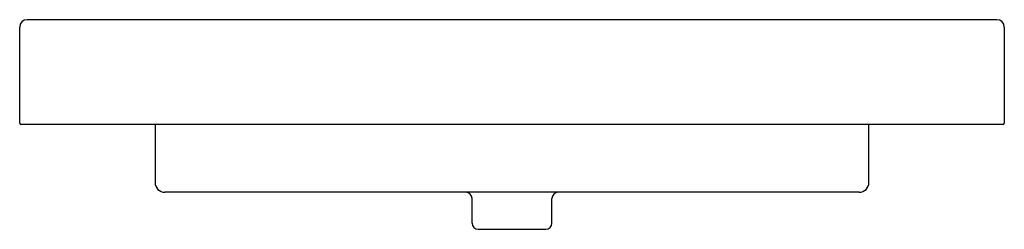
# Model space of a CAD drawing. Header units: millimetres. Extents: x -0.4 to 0.4, y -0.085 to 0.085.
import ezdxf

# ---------------------------------------------------------------- set-up
doc = ezdxf.new("R2010")
doc.units = ezdxf.units.MM
doc.layers.add('BLOCKS', color=3, linetype='Continuous')

msp = doc.modelspace()

# ---------------------------------------------------------------- linework, layer by layer
at = {"layer": 'BLOCKS'}
for p, q in [((0.394, 0.085), (-0.394, 0.085)), ((-0.4, 0.001), (-0.4, 0.079)), ((0.4, 0.079), (0.4, 0.001)), ((0.399, 0), (-0.399, 0)), ((-0.29, 0), (-0.29, -0.047)), ((0.29, -0.047), (0.29, 0)), ((0.282, -0.055), (-0.282, -0.055)), ((-0.0325, -0.08), (-0.0325, -0.06)), ((0.0325, -0.08), (0.0325, -0.06)), ((-0.0275, -0.085), (0.0275, -0.085))]:
    msp.add_line(p, q, dxfattribs=at)
for centre, radius, start, end in [((-0.394, 0.079), 0.006, 90, 180), ((0.394, 0.079), 0.006, 0, 90), ((-0.399, 0.001), 0.001, 180, 270), ((0.399, 0.001), 0.001, 270, 0), ((-0.282, -0.047), 0.008, 180, 270), ((0.282, -0.047), 0.008, 270, 0), ((-0.0375, -0.06), 0.005, 0, 90), ((0.0375, -0.06), 0.005, 90, 180), ((-0.0275, -0.08), 0.005, 180, 270), ((0.0275, -0.08), 0.005, 270, 0)]:
    msp.add_arc(centre, radius, start, end, dxfattribs=at)

doc.saveas('drawing.dxf')
